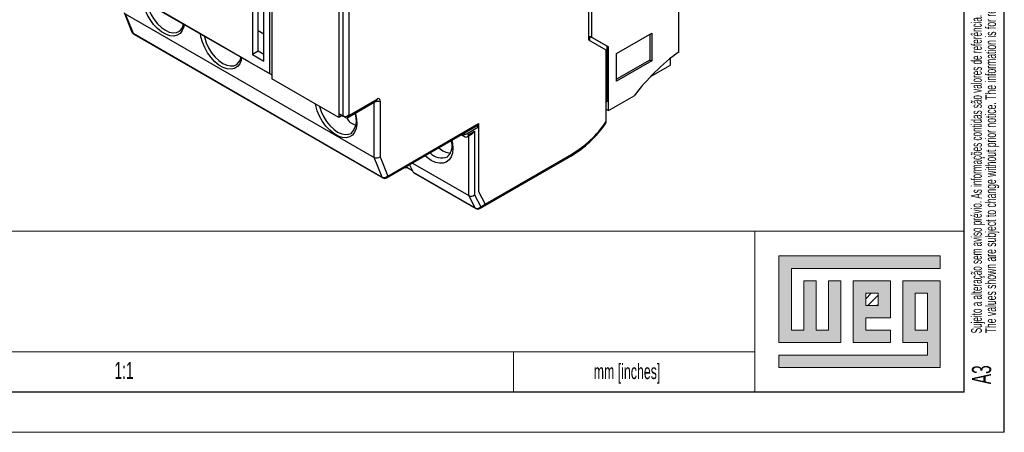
# Model space of a CAD drawing. Header units: millimetres. Extents: x 0 to 420, y 0 to 297.
# Tile 4 of 16: x 298 to 420, y 0 to 51. Entities that reach past the tile are written whole.
import ezdxf

# ---------------------------------------------------------------- set-up
doc = ezdxf.new("R2010")
doc.units = ezdxf.units.MM
doc.layers.add('FORMATO', color=7, linetype='Continuous')
doc.layers.add('LEGENDA', color=7, linetype='Continuous')
doc.styles.add('SLDTEXTSTYLE1', font='TXT', dxfattribs={"width": 0.605})
doc.styles.add('SLDTEXTSTYLE2', font='TXT', dxfattribs={"width": 0.569583})

# ---------------------------------------------------------------- blocks, each defined once
blk = doc.blocks.new('SW_NOTE_0')
at = {"color": 0, "linetype": 'Continuous', "lineweight": 0, "attachment_point": 1, "rotation": 90}
for s, insert, char_height, style in [('Sujeito a alteração sem aviso prévio. As informações contidas são valores de referência.                                                           Los valores demostrados pueden ser cambiados sin aviso previo. La información és de referencia solamente.', (-1.71, 0), 1.32292, 'SLDTEXTSTYLE2'), ('The values shown are subject to change without prior notice. The information is for reference only.', (0.06, 0), 1.3229, 'SLDTEXTSTYLE1')]:
    blk.add_mtext(s, dxfattribs=dict(at, insert=insert, char_height=char_height, style=style))

msp = doc.modelspace()

# ---------------------------------------------------------------- hatches: boundary and pattern name
at = {"linetype": 'Continuous'}
msp.add_hatch(color=7, dxfattribs=at).paths.add_polyline_path([(391.99, 21.93), (391.99, 11.15), (399.69, 11.15), (399.69, 18.85), (398.15, 18.85), (398.15, 12.69), (396.61, 12.69), (396.61, 18.85), (395.07, 18.85), (395.07, 12.69), (393.53, 12.69), (393.53, 20.39), (412.01, 20.39), (412.01, 21.93)], flags=0)
h = msp.add_hatch(color=7, dxfattribs=at)
h.paths.add_polyline_path([(391.99, 8.07), (412.01, 8.07), (412.01, 18.85), (407.39, 18.85), (407.39, 11.15), (410.47, 11.15), (410.47, 9.61), (391.99, 9.61)], flags=0)
h.paths.add_polyline_path([(408.93, 17.31), (410.47, 17.31), (410.47, 12.69), (408.93, 12.69)], flags=0)
h = msp.add_hatch(color=7, dxfattribs=at)
h.paths.add_polyline_path([(405.85, 12.69), (402.77, 12.69), (402.77, 14.23), (405.85, 14.23), (405.85, 18.85), (401.23, 18.85), (401.23, 11.15), (405.85, 11.15)], flags=0)
h.paths.add_polyline_path([(404.31, 15.77), (402.77, 15.77), (402.77, 17.31), (404.31, 17.31)], flags=0)
h = msp.add_hatch(dxfattribs=at)
h.set_pattern_fill('ANSI31', color=8, scale=0.25, style=0)
h.paths.add_polyline_path([(404.31, 15.77), (402.77, 15.77), (402.77, 17.31), (404.31, 17.31)], flags=0)

# ---------------------------------------------------------------- linework, layer by layer
at = {"color": 7, "linetype": 'Continuous', "lineweight": 25}
for p, q in [((368.67, 88.81), (368.67, 49.16)), ((327.94, 46.16), (327.94, 69.43)), ((328.65, 69.11), (328.65, 44.61)), ((328.95, 66.65), (328.95, 43.95)), ((368.32, 66.33), (368.32, 48.82)), ((337.31, 39.61), (337.31, 64.11)), ((337.81, 39.33), (337.81, 63.82)), ((338.51, 63.65), (338.51, 39.49)), ((337.29, 61.83), (337.29, 39.14)), ((312.56, 53.9), (328.65, 44.61)), ((326.53, 54.29), (326.53, 46.98)), ((327.23, 47.39), (327.23, 54.7)), ((379.56, 47.34), (379.56, 54.47)), ((326.1, 46.08), (312.84, 53.74)), ((310.59, 52.2), (311.56, 49.77)), ((310.72, 52.06), (341.69, 34.18)), ((310.72, 52.06), (311.7, 49.62)), ((311.7, 49.62), (342.67, 31.74)), ((311.78, 49.52), (342.75, 31.64)), ((317.38, 49.83), (317.45, 49.88)), ((327.94, 49.51), (327.23, 49.92)), ((368.46, 49.28), (368.67, 49.16)), ((368.46, 48.73), (368.46, 49.28)), ((368.46, 49.28), (370.58, 48.06)), ((368.67, 49.16), (370.79, 47.94)), ((371.78, 47.12), (376.17, 49.65)), ((375.95, 49.53), (375.95, 46.3)), ((376.17, 49.65), (376.17, 46.18)), ((368.32, 48.82), (370.47, 47.57)), ((370.58, 48.06), (370.79, 47.94)), ((370.58, 48.06), (370.58, 41.1)), ((370.79, 40), (370.79, 47.94)), ((327.23, 47.39), (326.53, 46.98)), ((326.53, 46.98), (327.94, 46.16)), ((327.94, 46.98), (327.23, 47.39)), ((370.47, 47.57), (370.47, 38.59)), ((371.78, 43.65), (371.78, 47.12)), ((378.5, 45.67), (378.5, 46.53)), ((324.53, 45.71), (324.6, 45.75)), ((328.93, 44.45), (326.1, 46.08)), ((326.1, 46.08), (326.1, 46.08)), ((375.95, 46.3), (371.78, 43.9)), ((376.17, 46.18), (371.78, 43.65)), ((375.95, 46.3), (376.17, 46.18)), ((376.02, 44.24), (378.5, 45.67)), ((328.65, 44.61), (328.93, 44.45)), ((328.95, 44.46), (328.93, 44.45)), ((337.29, 39.14), (328.95, 43.95)), ((370.79, 40), (373.97, 41.83)), ((338.38, 39.16), (341.94, 41.22)), ((338.59, 39.45), (342.05, 41.45)), ((342.4, 41.24), (342.4, 34.26)), ((370.47, 41.04), (370.58, 41.1)), ((337.71, 39.38), (337.29, 39.14)), ((337.31, 39.61), (337.81, 39.33)), ((337.59, 39.45), (337.31, 39.61)), ((338.09, 39.16), (337.59, 39.45)), ((338.09, 39.16), (337.81, 39.33)), ((338.51, 39.49), (338.59, 39.45)), ((370.47, 40.18), (370.79, 40)), ((343.25, 31.64), (354.53, 38.16)), ((343.35, 31.87), (354.63, 38.39)), ((353.23, 37.16), (354.63, 37.98)), ((354.43, 38.1), (354.63, 37.98)), ((354.63, 38.39), (354.63, 29.93)), ((354.63, 37.98), (354.63, 29.93)), ((338.81, 37.18), (338.88, 37.22)), ((352.52, 36.99), (352.58, 36.96)), ((352.94, 36.75), (352.52, 36.99)), ((352.94, 36.75), (352.58, 36.96)), ((352.87, 37.03), (352.73, 37.12)), ((353.23, 37.16), (353.44, 37.04)), ((353.23, 36.75), (353.79, 37.07)), ((353.44, 37.04), (354.14, 37.45)), ((354.14, 37.45), (354.14, 29.52)), ((350.77, 34.26), (350.82, 34.29)), ((355.46, 28.37), (366.23, 34.59)), ((355.47, 28.21), (366.13, 34.36)), ((342.67, 31.74), (341.69, 34.18)), ((342.4, 34.26), (343.35, 31.87)), ((345.68, 33.05), (345.73, 32.96)), ((346.05, 33.26), (346.53, 32.35)), ((346.42, 33.48), (353.43, 29.43)), ((345.73, 32.96), (345.72, 32.95)), ((345.73, 32.96), (346.42, 32.56)), ((346.53, 32.35), (354.24, 27.9)), ((346.6, 32.27), (354.31, 27.82)), ((354.24, 27.9), (353.43, 29.43)), ((354.14, 29.52), (354.91, 28.05)), ((354.63, 29.93), (355.46, 28.37)), ((354.81, 27.82), (355.47, 28.21)), ((354.91, 28.05), (355.46, 28.37))]:
    msp.add_line(p, q, dxfattribs=at)
at = {"color": 1, "linetype": 'Continuous', "lineweight": 25}
for p, q in [((341.69, 34.18), (341.69, 41.08)), ((353.43, 29.43), (353.43, 36.87))]:
    msp.add_line(p, q, dxfattribs=at)
at = {"color": 7, "linetype": 'Continuous', "lineweight": 18}
for p, q in [((412.01, 21.93), (391.99, 21.93)), ((391.99, 21.93), (391.99, 11.15)), ((412.01, 20.39), (412.01, 21.93)), ((393.53, 20.39), (412.01, 20.39)), ((393.53, 12.69), (393.53, 20.39)), ((396.61, 18.85), (395.07, 18.85)), ((395.07, 18.85), (395.07, 12.69)), ((396.61, 12.69), (396.61, 18.85)), ((399.69, 18.85), (398.15, 18.85)), ((398.15, 18.85), (398.15, 12.69)), ((399.69, 11.15), (399.69, 18.85)), ((405.85, 18.85), (401.23, 18.85)), ((401.23, 18.85), (401.23, 11.15)), ((405.85, 14.23), (405.85, 18.85)), ((412.01, 18.85), (407.39, 18.85)), ((407.39, 18.85), (407.39, 11.15)), ((412.01, 8.07), (412.01, 18.85)), ((402.77, 17.31), (404.31, 17.31)), ((402.77, 15.77), (402.77, 17.31)), ((404.31, 17.31), (404.31, 15.77)), ((408.93, 12.69), (408.93, 17.31)), ((408.93, 17.31), (410.47, 17.31)), ((410.47, 17.31), (410.47, 12.69)), ((404.31, 15.77), (402.77, 15.77)), ((402.77, 14.23), (405.85, 14.23)), ((402.77, 12.69), (402.77, 14.23)), ((395.07, 12.69), (393.53, 12.69)), ((398.15, 12.69), (396.61, 12.69)), ((405.85, 12.69), (402.77, 12.69)), ((405.85, 11.15), (405.85, 12.69)), ((410.47, 12.69), (408.93, 12.69)), ((391.99, 11.15), (399.69, 11.15)), ((401.23, 11.15), (405.85, 11.15)), ((407.39, 11.15), (410.47, 11.15)), ((410.47, 11.15), (410.47, 9.61)), ((359, 10.01), (359, 5)), ((391.99, 9.61), (391.99, 8.07)), ((410.47, 9.61), (391.99, 9.61)), ((391.99, 8.07), (412.01, 8.07))]:
    msp.add_line(p, q, dxfattribs=at)
at = {"color": 1, "linetype": 'Continuous', "lineweight": 25, "flags": 128}
for points in [[(318.05, 50.73), (317.99, 50.42), (317.81, 49.96), (317.54, 49.61), (317.18, 49.38), (316.75, 49.28), (316.27, 49.32), (315.76, 49.5), (315.24, 49.8), (314.72, 50.21), (314.24, 50.73), (313.82, 51.32), (313.46, 51.97), (313.18, 52.64), (313, 53.31), (312.94, 53.68)], [(313.41, 53.41), (313.46, 53.19), (313.66, 52.55), (313.95, 51.92), (314.32, 51.33), (314.74, 50.79), (315.22, 50.34), (315.71, 50), (316.2, 49.77), (316.67, 49.68), (317.1, 49.72), (317.38, 49.83)], [(325.19, 46.61), (325.14, 46.3), (324.96, 45.84), (324.68, 45.49), (324.32, 45.26), (323.89, 45.16), (323.41, 45.2), (322.9, 45.37), (322.38, 45.67), (321.87, 46.09), (321.39, 46.61), (320.96, 47.2), (320.6, 47.84), (320.32, 48.51), (320.14, 49.18), (320.08, 49.56)], [(320.55, 49.29), (320.6, 49.07), (320.8, 48.43), (321.09, 47.8), (321.46, 47.2), (321.89, 46.67), (322.36, 46.22), (322.85, 45.88), (323.34, 45.65), (323.81, 45.56), (324.24, 45.59), (324.53, 45.71)], [(339.31, 39.7), (339.34, 39.6), (339.47, 38.94), (339.5, 38.32), (339.42, 37.77), (339.24, 37.31), (338.96, 36.96), (338.6, 36.73), (338.17, 36.63), (337.69, 36.67), (337.18, 36.84), (336.66, 37.14), (336.15, 37.56), (335.67, 38.07), (335.24, 38.67), (334.88, 39.31), (334.6, 39.98), (334.42, 40.65), (334.39, 40.81)], [(334.88, 40.53), (335.08, 39.9), (335.37, 39.27), (335.74, 38.67), (336.17, 38.14), (336.64, 37.69), (337.13, 37.34), (337.63, 37.12), (338.1, 37.03), (338.53, 37.06), (338.81, 37.18)], [(351.34, 36.31), (351.41, 35.91), (351.45, 35.29), (351.39, 34.73), (351.23, 34.26), (350.98, 33.88), (350.64, 33.61), (350.24, 33.47), (349.78, 33.46), (349.28, 33.57), (348.77, 33.81), (348.25, 34.17), (348, 34.38)]]:
    msp.add_lwpolyline(points, dxfattribs=at)
at = {"color": 7, "linetype": 'Continuous', "lineweight": 25, "flags": 128}
msp.add_lwpolyline([(370.47, 38.59), (370.44, 38.41), (370.4, 38.35)], dxfattribs=at)
at = {"color": 7, "linetype": 'Continuous', "lineweight": 25}
for centre, radius, start, end in [((316.75, 50.86), 1.2, 304.9675, 356.6214), ((312.03, 49.96), 0.5, 201.785, 240.0027), ((323.89, 46.74), 1.2, 304.9675, 356.6214), ((395.13, 25.95), 26.45, 126.0469, 143.1039), ((342.19, 41.28), 0.218, 350.786, 129.2033), ((337.33, 38.72), 2.14, 315.5663, 26.1592), ((339.61, 39.68), 1.46, 202.1387, 260.9978), ((354.4, 38.35), 0.24, 304.0564, 7.2558), ((358.74, 46.58), 14.28, 301.1502, 324.7955), ((358.89, 46.62), 14.1, 301.4063, 325.2925), ((349.55, 35.6), 1.81, 313.7384, 21.2871), ((342.92, 32.29), 0.599, 245.18, 316.3819), ((345.57, 33.15), 0.249, 245.4239, 305.8865), ((346.69, 32.43), 0.183, 206.5842, 239.4492), ((343, 32.08), 0.5, 240.0027, 299.9973), ((354.47, 28.42), 0.572, 245.6249, 320.0228), ((354.56, 28.26), 0.5, 240.0027, 299.9973)]:
    msp.add_arc(centre, radius, start, end, dxfattribs=at)
at = {"color": 1, "linetype": 'Continuous', "lineweight": 25}
for centre, radius, start, end in [((311.84, 49.89), 0.301, 202.4714, 241.1796), ((311.88, 49.69), 0.192, 200.0333, 238.8367), ((342.05, 41.93), 0.773, 256.9697, 297.2991), ((341.8, 41.42), 0.246, 305.0133, 6.2988), ((350.06, 36.04), 1.91, 222.0467, 291.7196), ((351.46, 37.35), 2.65, 228.5444, 264.1295), ((365.99, 34.56), 0.24, 304.0564, 7.2558), ((343.11, 31.85), 0.246, 305.0133, 6.2988), ((342.85, 31.81), 0.192, 200.0333, 238.8367), ((354.4, 27.98), 0.183, 206.5842, 239.4492), ((354.67, 28.03), 0.246, 305.0133, 6.2988)]:
    msp.add_arc(centre, radius, start, end, dxfattribs=at)
at = {"color": 7, "linetype": 'Continuous', "lineweight": 25}
for centre, major_axis, ratio, start_param, end_param in [((338.16, 39.7), (0.462, 0.267), 0.7174, 3.534349, 5.105146), ((338.23, 39.66), (0, 0.533), 0.717434, 2.748992, 4.319788), ((352.58, 37.53), (-0.163, 0.607), 0.517638, 2.664011, 3.621303), ((352.87, 37.37), (0.607, 0.162), 0.51759, 4.576582, 5.190086), ((353.08, 37.25), (0, 0.533), 0.717434, 2.748992, 4.319788), ((353.79, 37.65), (0.354, 0.612), 0.577335, 3.92695, 4.71243), ((342.05, 34.46), (0.496, 0.095), 0.668518, 3.799048, 5.369844), ((353.79, 29.73), (0.493, 0.122), 0.683658, 3.759577, 5.330373), ((355.11, 28.57), (0.376, -0.358), 0.285496, 6.199102, 6.984582), ((355.11, 28.57), (0.376, -0.358), 0.285496, 6.199102, 6.984582)]:
    msp.add_ellipse(centre, major_axis=major_axis, ratio=ratio, start_param=start_param, end_param=end_param, dxfattribs=at)
at = {"layer": 'FORMATO'}
for p, q in [((420, 0), (420, 297)), ((415, 5), (415, 287)), ((415, 5), (19.92, 5))]:
    msp.add_line(p, q, dxfattribs=at)
at = {"layer": 'FORMATO', "lineweight": 18}
for p, q in [((235, 25.01), (415, 25.01)), ((389, 25), (389, 5)), ((263.92, 10), (389, 10.02)), ((0, 0), (420, 0))]:
    msp.add_line(p, q, dxfattribs=at)

# ---------------------------------------------------------------- block references
at = {"color": 7, "linetype": 'Continuous', "lineweight": 0}
msp.add_blockref('SW_NOTE_0', (417.59, 12.31), dxfattribs=at)

# ---------------------------------------------------------------- texts
at = {"layer": 'FORMATO', "insert": (368.96, 8.52), "char_height": 1.9, "attachment_point": 1, "style": 'SLDTEXTSTYLE1'}
msp.add_mtext('mm [inches]', dxfattribs=at)
at = {"layer": 'LEGENDA', "insert": (310.58, 8.76), "char_height": 2.117, "attachment_point": 2, "style": 'SLDTEXTSTYLE1'}
msp.add_mtext('1:1', dxfattribs=at)
at = {"layer": 'LEGENDA', "insert": (415.98, 5.98), "char_height": 2.381, "attachment_point": 1, "rotation": 90, "style": 'SLDTEXTSTYLE1'}
msp.add_mtext('A3', dxfattribs=at)

doc.saveas('drawing.dxf')
